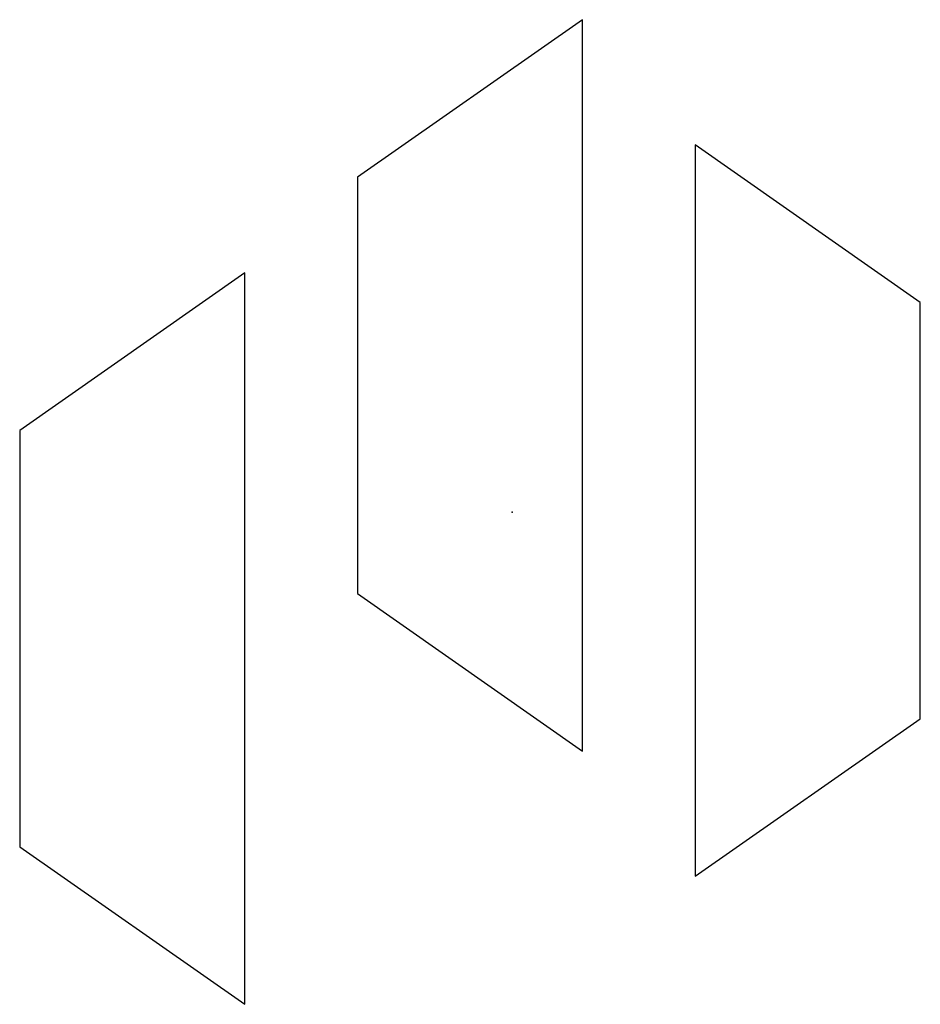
# Model space of a CAD drawing. Header units: millimetres. Extents: x -17.5 to 14.5, y -17.5 to 17.5.
import ezdxf

# ---------------------------------------------------------------- set-up
doc = ezdxf.new("R2010")
doc.units = ezdxf.units.MM
doc.header["$PDSIZE"] = -1

msp = doc.modelspace()

# ---------------------------------------------------------------- linework, layer by layer
at = {"color": 7, "linetype": 'Continuous'}
for p, q in [((2.5, 17.5), (-5.5, 11.898)), ((2.5, -8.5), (2.5, 17.5)), ((6.5, 13.05), (6.5, -12.95)), ((14.5, 7.448), (6.5, 13.05)), ((-5.5, 11.898), (-5.5, -2.898)), ((-9.5, 8.5), (-17.5, 2.898)), ((-9.5, -17.5), (-9.5, 8.5)), ((14.5, -7.349), (14.5, 7.448)), ((-17.5, 2.898), (-17.5, -11.898)), ((-5.5, -2.898), (2.5, -8.5)), ((6.5, -12.95), (14.5, -7.349)), ((-17.5, -11.898), (-9.5, -17.5))]:
    msp.add_line(p, q, dxfattribs=at)
msp.add_point((0, 0), dxfattribs=at)

doc.saveas('drawing.dxf')
